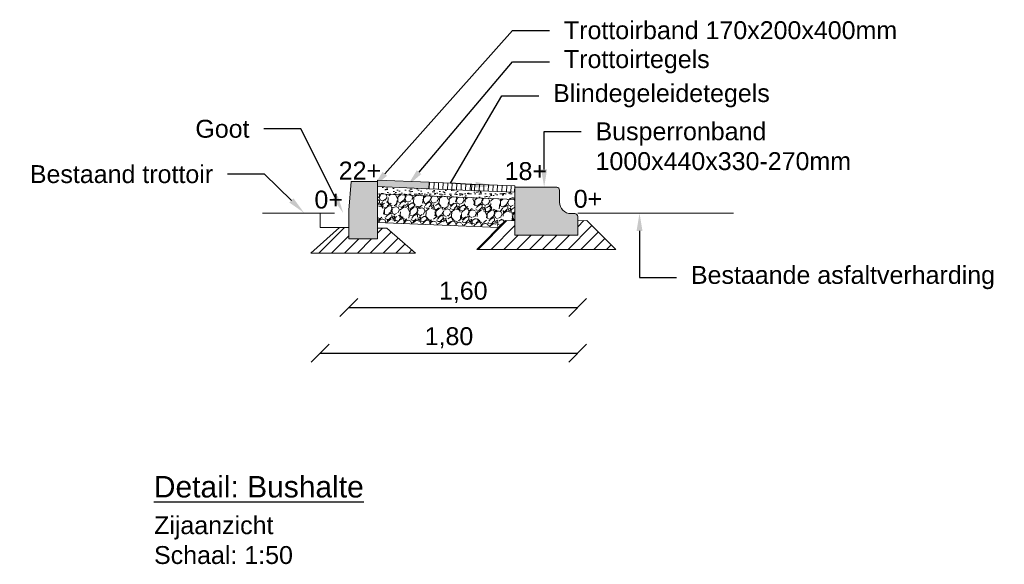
# Model space of a CAD drawing. Header units: metres. Extents: x -1 to 197910, y -70 to 354116.
# Tile 16 of 65: x 45.16 to 52.05, y 33.22 to 37.02. Entities that reach past the tile are written whole.
import ezdxf
from ezdxf import colors
from ezdxf.entities.mleader import LeaderData, LeaderLine
from ezdxf.math import Vec2, Vec3

# ---------------------------------------------------------------- set-up
doc = ezdxf.new("R2010")
doc.units = ezdxf.units.M
doc.header["$PDMODE"] = 1
doc.linetypes.add('DASHED2', pattern=[0.375, 0.25, -0.125])
for name, color, linetype, lineweight in [('N-WE-AL-DETAIL-G', 7, 'Continuous', 9), ('X-XX-AL-AANKLEDING-M', 7, 'Continuous', 18), ('X-XX-AL-AANKLEDING-T25', 7, 'Continuous', 25), ('X-XX-AL-AANKLEDING-T30', 7, 'Continuous', 30)]:
    doc.layers.add(name, color=color, linetype=linetype, lineweight=lineweight)
doc.styles.add('NLCS_ISO', font='arial.ttf')
doc.styles.get("Standard").update_dxf_attribs({"font": 'arial.ttf'})
doc.dimstyles.new('NLCS_1-50', dxfattribs={"dimscale": 0.05, "dimtxt": 2.5, "dimasz": 2.5, "dimexe": 1.25, "dimexo": 0.625, "dimtad": 1, "dimtxsty": 'Standard', "dimblk": 'OBLIQUE', "dimcen": 0, "dimse1": 1, "dimse2": 1, "dimadec": 0, "dimazin": 0, "dimtfac": 1, "dimtmove": 0, "dimatfit": 3, "dimfxl": 1, "dimarcsym": 0})

# ---------------------------------------------------------------- blocks, each defined once
blk = doc.blocks.new('_Oblique')
at = {"color": 0, "linetype": 'ByBlock', "lineweight": -2}
blk.add_line((-0.5, -0.5), (0.5, 0.5), dxfattribs=at)
blk = doc.blocks.new('*D133')
at = {"layer": 'Defpoints', "color": 0, "transparency": 16777216}
for p in [(47.26438292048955, 35.56874562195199), (49.06438292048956, 35.57974562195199), (49.06438292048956, 34.69060161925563)]:
    blk.add_point(p, dxfattribs=at)
at = {"layer": 'X-XX-AL-AANKLEDING-M', "color": 0, "lineweight": -2, "transparency": 16777216}
blk.add_line((47.26438292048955, 34.69060161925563), (49.06438292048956, 34.69060161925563), dxfattribs=at)
at = {"layer": 'X-XX-AL-AANKLEDING-M', "color": 0, "lineweight": -2, "transparency": 16777216, "xscale": 0.125, "yscale": 0.125, "zscale": 0.125, "rotation": 180}
blk.add_blockref('_Oblique', (47.26438292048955, 34.69060161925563), dxfattribs=at)
at = {"layer": 'X-XX-AL-AANKLEDING-M', "color": 0, "lineweight": -2, "transparency": 16777216, "xscale": 0.125, "yscale": 0.125, "zscale": 0.125}
blk.add_blockref('_Oblique', (49.06438292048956, 34.69060161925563), dxfattribs=at)
at = {"layer": 'X-XX-AL-AANKLEDING-M', "color": 0, "transparency": 16777216, "insert": (48.16438292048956, 34.79697099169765), "char_height": 0.125, "attachment_point": 5}
blk.add_mtext('1,80', dxfattribs=at)
blk = doc.blocks.new('*D134')
at = {"layer": 'Defpoints', "color": 0, "transparency": 16777216}
for p in [(47.46438292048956, 35.56874562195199), (49.06438292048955, 35.56474562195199), (49.06438292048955, 35.00826545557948)]:
    blk.add_point(p, dxfattribs=at)
at = {"layer": 'X-XX-AL-AANKLEDING-M', "color": 0, "lineweight": -2, "transparency": 16777216}
blk.add_line((47.46438292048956, 35.00826545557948), (49.06438292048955, 35.00826545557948), dxfattribs=at)
at = {"layer": 'X-XX-AL-AANKLEDING-M', "color": 0, "lineweight": -2, "transparency": 16777216, "xscale": 0.125, "yscale": 0.125, "zscale": 0.125, "rotation": 180}
blk.add_blockref('_Oblique', (47.46438292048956, 35.00826545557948), dxfattribs=at)
at = {"layer": 'X-XX-AL-AANKLEDING-M', "color": 0, "lineweight": -2, "transparency": 16777216, "xscale": 0.125, "yscale": 0.125, "zscale": 0.125}
blk.add_blockref('_Oblique', (49.06438292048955, 35.00826545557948), dxfattribs=at)
at = {"layer": 'X-XX-AL-AANKLEDING-M', "color": 0, "transparency": 16777216, "insert": (48.26438292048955, 35.11463482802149), "char_height": 0.125, "attachment_point": 5}
blk.add_mtext('1,60', dxfattribs=at)

msp = doc.modelspace()

# ---------------------------------------------------------------- hatches: boundary and pattern name
at = {"layer": 'N-WE-AL-DETAIL-G'}
h = msp.add_hatch(color=253, dxfattribs=at)
h.dxf.hatch_style = 1
h.paths.add_polyline_path([(47.66438292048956, 35.88874562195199), (47.48138292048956, 35.88874562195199), (47.46438292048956, 35.68874562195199), (47.46438292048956, 35.48874562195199), (47.66438292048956, 35.48874562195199)])
h = msp.add_hatch(color=253, dxfattribs=at)
h.dxf.hatch_style = 1
h.paths.add_polyline_path([(47.66438292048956, 35.89871094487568), (47.66438292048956, 35.85374995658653), (48.02302970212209, 35.83876296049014), (48.02490307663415, 35.8837239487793)])
h = msp.add_hatch(dxfattribs=at)
h.set_pattern_fill('ANSI31', color=11, scale=0.01, angle=42.61405596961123)
h.set_pattern_definition([(87.61405596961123, (1.711866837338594, 1.923574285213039), (-0.03172247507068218, 0.001321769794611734), [])])
h.paths.add_polyline_path([(48.02490307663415, 35.8837239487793), (48.02302970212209, 35.83876296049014), (48.3227696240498, 35.82627379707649), (48.32464299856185, 35.87123478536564)])
h = msp.add_hatch(dxfattribs=at)
h.set_pattern_fill('ANSI31', color=253, scale=0.01, angle=42.61405596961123)
h.set_pattern_definition([(87.61405596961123, (1.712283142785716, 1.93356561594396), (-0.03172247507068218, 0.001321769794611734), [])])
h.paths.add_polyline_path([(48.32464299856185, 35.87123478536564), (48.3227696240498, 35.82627379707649), (48.6225095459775, 35.81378463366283), (48.62438292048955, 35.85874562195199)])
h = msp.add_hatch(dxfattribs=at)
h.set_pattern_fill('AR-SAND', color=252, scale=0.001, angle=42.61405596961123)
h.set_pattern_definition([(80.11405596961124, (1.711866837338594, 1.923574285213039), (-0.03431355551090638, 0.03493412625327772), [0, -0.03860799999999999, 0, -0.04317999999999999, 0, -0.04127499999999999]), (50.11405596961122, (1.711866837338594, 1.923574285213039), (-0.01545129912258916, 0.0831886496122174), [0, -0.020828, 0, -0.034798, 0, -0.013335]), (10.11405596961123, (1.688874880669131, 1.902421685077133), (0.05811427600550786, 0.05366042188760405), [0, -0.0127, 0, -0.04572, 0, -0.05969]), (0.1140559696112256, (1.688874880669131, 1.902421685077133), (0.04109891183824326, 0.06810314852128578), [0, -0.00635, 0, -0.029972, 0, -0.03429])])
h.paths.add_polyline_path([(48.02302970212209, 35.83876296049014), (47.66438292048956, 35.8537065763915), (47.66438292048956, 35.80366319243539), (48.62438292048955, 35.76366319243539), (48.6225095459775, 35.81378463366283), (48.3227696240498, 35.82627379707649)])
h = msp.add_hatch(dxfattribs=at)
h.set_pattern_fill('GRAVEL', color=252, scale=0.005, angle=42.61405596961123)
h.set_pattern_definition([(270.6268434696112, (1.693174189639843, 2.078947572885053), (0.02616970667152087, -1.529058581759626), [0.017086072, -1.69152418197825]), (227.5837969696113, (1.693361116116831, 2.061862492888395), (1.035572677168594, 1.125297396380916), [0.02932023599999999, -2.902702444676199]), (175.1245030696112, (1.673584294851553, 2.040216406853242), (1.880480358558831, -0.1682338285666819), [0.020674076, -2.046736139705]), (309.8877449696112, (1.658630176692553, 1.983315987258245), (-1.626260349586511, 1.955250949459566), [0.026700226, -2.6433218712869]), (335.4477101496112, (1.675752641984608, 1.962828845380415), (-1.499150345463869, 0.6916279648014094), [0.026181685, -2.5919903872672]), (39.8877449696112, (1.699567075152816, 1.951949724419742), (-1.955250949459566, -1.626260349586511), [0.026700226, -2.6433218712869]), (80.30829643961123, (1.720054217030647, 1.969072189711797), (-0.3551603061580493, -2.052452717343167), [0.03530968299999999, -3.495655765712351]), (114.8693843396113, (1.725998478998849, 2.003877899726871), (-1.237453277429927, 2.658094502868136), [0.033335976, -3.30026283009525]), (164.0436215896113, (1.711978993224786, 2.034122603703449), (-1.865526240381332, 0.5271326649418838), [0.02679064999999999, -2.6522772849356]), (217.8504142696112, (1.686220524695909, 2.041487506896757), (1.11408180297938, 0.8523847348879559), [0.030585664, -1.4986968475]), (265.0114937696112, (1.662069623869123, 2.022720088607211), (-0.1757108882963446, -2.059929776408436), [0.03955389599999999, -3.915838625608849]), (181.4281307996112, (1.75201864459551, 2.067507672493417), (-1.170159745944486, -0.04112382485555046), [0.013500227, -1.3365282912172]), (214.0832903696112, (1.738522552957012, 2.06717120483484), (1.386994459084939, 0.9308938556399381), [0.025684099, -2.542731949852]), (267.6140559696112, (1.717250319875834, 2.052777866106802), (0.08598617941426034, -0.09346323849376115), [0.017960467, -0.1616446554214]), (245.8126464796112, (1.700389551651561, 2.057974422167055), (0.2953438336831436, 0.6168573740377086), [0.009672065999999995, -0.9575311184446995]), (334.4154654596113, (1.696426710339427, 2.049151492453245), (-0.35142177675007, 0.1944035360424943), [0.013678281, -0.6702376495]), (73.57781249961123, (1.708763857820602, 2.043244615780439), (0.1084173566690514, 0.4448850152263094), [0.022215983, -0.7183149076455]), (204.1791071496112, (1.715044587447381, 2.064554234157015), (0.2729126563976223, 0.07850912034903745), [0.016064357, -0.3855449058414]), (59.00359630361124, (1.642218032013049, 1.999279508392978), (0.6766738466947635, 1.140251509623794), [0.0225044, -2.22794133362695]), (112.9602319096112, (1.653807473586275, 2.018570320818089), (0.5719950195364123, -1.372040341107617), [0.01887994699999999, -1.869110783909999]), (335.8126464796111, (1.697847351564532, 2.083246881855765), (-0.6168573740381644, 0.2953438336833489), [0.01934400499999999, -0.9478591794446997]), (26.22451563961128, (1.715493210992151, 2.075321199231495), (-1.192590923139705, -0.5794720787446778), [0.0225044, -2.227941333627]), (22.05801074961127, (1.695529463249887, 1.941332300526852), (-0.639288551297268, -0.2430044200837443), [0.02170176, -1.0633867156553]), (337.3891965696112, (1.715642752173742, 1.949482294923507), (-1.413164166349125, 0.5981647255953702), [0.018183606, -1.800179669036]), (109.4154654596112, (1.784768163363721, 1.990643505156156), (-0.2430044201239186, 0.6392885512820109), [0.019344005, -0.9478591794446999]), (59.96808060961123, (1.778337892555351, 2.008887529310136), (-0.8710773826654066, -1.491673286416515), [0.02128913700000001, -2.10761879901]), (112.0580107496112, (1.738971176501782, 1.948510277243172), (0.2430044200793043, -0.6392885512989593), [0.01085088, -1.0742375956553]), (143.9239884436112, (1.779160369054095, 1.9854843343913), (-0.4374079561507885, 0.287866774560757), [0.00647573, -0.6410997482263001]), (208.5778125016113, (1.773926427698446, 1.989297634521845), (0.3663758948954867, 0.1644952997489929), [0.026181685, -0.4974527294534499]), (228.6230619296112, (1.750934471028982, 1.976773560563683), (0.8486462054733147, 0.953325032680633), [0.02426335, -2.40206824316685]), (346.3041234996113, (1.716502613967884, 2.034832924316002), (-0.2654355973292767, 0.1009402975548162), [0.018316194, -0.439588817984]), (35.77128255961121, (1.734298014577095, 2.030496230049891), (1.760847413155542, 1.27483857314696), [0.031977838, -3.16580045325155]), (103.5594518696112, (1.76024340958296, 2.049188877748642), (0.2280503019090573, -0.9981873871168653), [0.013075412, -1.2944696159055]), (132.6140559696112, (1.757177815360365, 2.061899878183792), (-0.1794494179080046, 0.00747705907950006), [0.00762, -0.11938]), (162.8704931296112, (1.74648562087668, 1.97785773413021), (0.9757562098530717, -0.3102979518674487), [0.01764334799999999, -1.74669703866]), (90.62684346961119, (1.729624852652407, 1.983054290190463), (-0.0261697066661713, 1.529058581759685), [0.034172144, -1.67443810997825]), (42.61405596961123, (1.729250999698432, 2.017224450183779), (0.00747705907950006, 0.1794494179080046), [0.03302, -0.09398]), (7.918902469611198, (1.753551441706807, 2.039580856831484), (1.536535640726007, 0.2056191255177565), [0.020080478, -1.987965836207]), (296.6686600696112, (1.773440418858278, 2.0423473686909), (0.2504814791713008, -0.4598391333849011), [0.018491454, -0.9060825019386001]), (250.2600313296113, (1.781739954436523, 2.025823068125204), (-0.9159397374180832, -2.568369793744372), [0.030107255, -2.9806232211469]), (218.0401347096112, (1.771571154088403, 1.997485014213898), (-1.301008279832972, -1.024357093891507), [0.03185147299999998, -3.153292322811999])])
h.paths.add_polyline_path([(48.62438292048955, 35.76382798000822), (47.66438292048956, 35.80366319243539), (47.66438292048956, 35.60348965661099), (48.51162674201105, 35.56818783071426), (48.55944810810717, 35.61600919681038), (48.62438292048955, 35.61474562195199)])
h = msp.add_hatch(color=253, dxfattribs=at)
h.dxf.hatch_style = 1
h.paths.add_polyline_path([(49.06438292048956, 35.64474562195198, 0.4142135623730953), (49.04438292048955, 35.66474562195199), (49.01738292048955, 35.66474562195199, -0.4142135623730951), (48.93738292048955, 35.74474562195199), (48.93738292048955, 35.82874562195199, 0.4142135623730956), (48.91738292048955, 35.84874562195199), (48.62438292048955, 35.84874562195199), (48.62438292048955, 35.81374562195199), (48.62438292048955, 35.51474562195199), (49.06438292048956, 35.51474562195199)])
h = msp.add_hatch(dxfattribs=at)
h.set_pattern_fill('ANSI31', color=252, scale=0.02)
h.set_pattern_definition([(45, (3.165276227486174, 0), (-0.04490128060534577, 0.04490128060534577), [])])
h.paths.add_polyline_path([(49.33058130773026, 35.41474562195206), (49.12931773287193, 35.61600919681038), (49.06438292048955, 35.61474562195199), (49.06438292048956, 35.51474562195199), (48.62438292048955, 35.51474562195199), (48.62438292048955, 35.61474562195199), (48.55944810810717, 35.61600919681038), (48.35818453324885, 35.41474562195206)])
h = msp.add_hatch(dxfattribs=at)
h.set_pattern_fill('ANSI31', color=252, scale=0.02)
h.set_pattern_definition([(45, (3.105276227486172, 0.03999999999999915), (-0.04490128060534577, 0.04490128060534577), [])])
h.paths.add_polyline_path([(47.93058130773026, 35.38874562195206), (47.72931773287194, 35.56374562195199), (47.66438292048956, 35.56374562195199), (47.66438292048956, 35.48874562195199), (47.46438292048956, 35.48874562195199), (47.46438292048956, 35.56874562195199), (47.39944810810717, 35.56874562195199), (47.19818453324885, 35.38874562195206)])

# ---------------------------------------------------------------- linework, layer by layer
for points in [[(47.66438292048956, 35.48874562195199), (47.66438292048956, 35.88874562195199), (47.48138292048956, 35.88874562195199), (47.46438292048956, 35.68874562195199), (47.46438292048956, 35.48874562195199)], [(48.32464299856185, 35.87123478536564), (48.02490307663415, 35.8837239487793), (48.02302970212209, 35.83876296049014), (48.3227696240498, 35.82627379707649)], [(48.62438292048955, 35.85874562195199), (48.32464299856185, 35.87123478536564), (48.3227696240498, 35.82627379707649), (48.6225095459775, 35.81378463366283)], [(49.06438292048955, 35.61474562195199), (49.12931773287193, 35.61600919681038), (49.33058130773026, 35.41474562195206), (48.35818453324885, 35.41474562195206), (48.55944810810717, 35.61600919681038), (48.62438292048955, 35.61474562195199), (48.62438292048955, 35.51474562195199), (49.06438292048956, 35.51474562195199)], [(47.46438292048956, 35.56874562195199), (47.39944810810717, 35.56874562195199), (47.19818453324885, 35.38874562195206), (47.93058130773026, 35.38874562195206), (47.72931773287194, 35.56374562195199), (47.66438292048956, 35.56374562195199), (47.66438292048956, 35.48874562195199), (47.46438292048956, 35.48874562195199)]]:
    msp.add_lwpolyline(points, close=True, dxfattribs=at)
for points in [[(47.66438292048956, 35.8537065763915), (48.02302970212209, 35.83876296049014), (48.02490307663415, 35.8837239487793), (47.66438292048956, 35.89874562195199), (47.66438292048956, 35.87873694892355)], [(47.66438292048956, 35.80366319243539), (48.62438292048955, 35.76366319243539)], [(47.26438292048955, 35.66874562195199), (46.86057726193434, 35.66874562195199)], [(47.46438292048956, 35.56874562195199), (47.26438292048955, 35.56874562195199), (47.26438292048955, 35.66874562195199)], [(47.66438292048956, 35.60348965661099), (48.51162674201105, 35.56818783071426)]]:
    msp.add_lwpolyline(points, dxfattribs=at)
msp.add_lwpolyline([(48.62438292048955, 35.84874562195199), (48.62438292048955, 35.51474562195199), (49.06438292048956, 35.51474562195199), (49.06438292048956, 35.64474562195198, 0.4142135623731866), (49.04438292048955, 35.66474562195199), (49.01738292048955, 35.66474562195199, -0.414213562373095), (48.93738292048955, 35.74474562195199), (48.93738292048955, 35.82874562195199, 0.4142135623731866), (48.91738292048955, 35.84874562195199)], format="xyb", close=True, dxfattribs=at)
at = {"layer": 'N-WE-AL-DETAIL-G', "linetype": 'DASHED2', "ltscale": 0.1}
msp.add_lwpolyline([(47.26438292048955, 35.66874562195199), (47.46608292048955, 35.66874562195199)], dxfattribs=at)
at = {"layer": 'N-WE-AL-DETAIL-G', "color": 252}
msp.add_lwpolyline([(49.06438292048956, 35.66874562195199), (50.15339091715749, 35.66874562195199)], dxfattribs=at)

# ---------------------------------------------------------------- texts
at = {"layer": 'X-XX-AL-AANKLEDING-T25', "char_height": 0.125, "attachment_point": 3, "style": 'NLCS_ISO'}
for s, insert in [('22+', (47.69007709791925, 36.02796466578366)), ('18+', (48.84979339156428, 36.02434516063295)), ('0+', (47.42304367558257, 35.82520209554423)), ('0+', (49.23547166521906, 35.83091247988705))]:
    msp.add_mtext(s, dxfattribs=dict(at, insert=insert))
at = {"layer": 'X-XX-AL-AANKLEDING-T25', "insert": (46.10283350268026, 33.55091187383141), "char_height": 0.125, "width": 0.9756932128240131, "attachment_point": 1, "style": 'NLCS_ISO'}
msp.add_mtext('Zijaanzicht\\PSchaal: 1:50', dxfattribs=at)
at = {"layer": 'X-XX-AL-AANKLEDING-T30', "style": 'NLCS_ISO'}
msp.add_text('%%UDetail: Bushalte', height=0.15, dxfattribs=at).set_placement((46.10152637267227, 33.68213976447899))

# ---------------------------------------------------------------- dimensions: what is measured, and where the dimension line sits
at = {"layer": 'X-XX-AL-AANKLEDING-M'}
for base, p1, p2, picture, middle in [((49.06438292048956, 34.69060161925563), (47.26438292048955, 35.56874562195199), (49.06438292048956, 35.57974562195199), '*D133', (48.16438292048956, 34.79697099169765)), ((49.06438292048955, 35.00826545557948), (47.46438292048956, 35.56874562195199), (49.06438292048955, 35.56474562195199), '*D134', (48.26438292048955, 35.11463482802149))]:
    dim = msp.add_linear_dim(base=base, p1=p1, p2=p2, dimstyle='NLCS_1-50', override={"dimzin": 0}, dxfattribs=at)
    dim.commit()
    dim.dimension.update_dxf_attribs({"geometry": picture, "text_midpoint": middle})

# ---------------------------------------------------------------- leaders
at = {"layer": 'X-XX-AL-AANKLEDING-T25'}
ml = msp.add_multileader_mtext('Standard', dxfattribs=at)
ml.set_content('Trottoirband 170x200x400mm', color=256, style='NLCS_ISO')
ml.set_leader_properties()
ml.build(insert=Vec2(0, 0))
ml.multileader.update_dxf_attribs({"arrow_head_size": 0.125})
ctx = ml.context
ctx.base_point, ctx.char_height, ctx.arrow_head_size, ctx.landing_gap_size, ctx.plane_origin = Vec3(48.86811033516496, 36.94475389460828), 0.125, 0.125, 0.1, Vec3(48.13905998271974, 36.35197870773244)
notes = []
notes.append((ctx, [(1, (1, 1, 0), (48.60880330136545, 36.94475389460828), (1, 0), 0.2593070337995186, [(0, [(47.63288292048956, 35.84874562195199)], 0, [])])]))
ctx.mtext.insert, ctx.mtext.flow_direction = Vec3(48.96811033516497, 37.00831971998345), 5
ml = msp.add_multileader_mtext('Standard', dxfattribs=at)
ml.set_content('Trottoirtegels', color=256, style='NLCS_ISO')
ml.set_leader_properties()
ml.build(insert=Vec2(0, 0))
ml.multileader.update_dxf_attribs({"arrow_head_size": 0.125})
ctx = ml.context
ctx.base_point, ctx.char_height, ctx.arrow_head_size, ctx.landing_gap_size, ctx.plane_origin = Vec3(48.86811033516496, 36.72561862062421), 0.125, 0.125, 0.1, Vec3(48.13905998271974, 36.17101558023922)
notes.append((ctx, [(1, (1, 1, 0), (48.60880330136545, 36.72561862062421), (1, 0), 0.2593070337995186, [(0, [(47.87438292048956, 35.85874562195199)], 0, [])])]))
ctx.mtext.insert, ctx.mtext.flow_direction = Vec3(48.96811033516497, 36.80649345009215), 5
ml = msp.add_multileader_mtext('Standard', dxfattribs=at)
ml.set_content('Blindegeleidetegels', color=256, style='NLCS_ISO')
ml.set_leader_properties()
ml.build(insert=Vec2(0, 0))
ml.multileader.update_dxf_attribs({"arrow_head_size": 0.125})
ctx = ml.context
ctx.base_point, ctx.char_height, ctx.arrow_head_size, ctx.landing_gap_size, ctx.plane_origin = Vec3(48.79262354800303, 36.48814112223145), 0.125, 0.125, 0.1, Vec3(47.80570432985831, 36.09413786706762)
notes.append((ctx, [(1, (1, 1, 0), (48.53331651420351, 36.48814112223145), (1, 0), 0.2593070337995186, [(1, [(48.47438292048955, 35.85874562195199), (48.174773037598, 35.87747936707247)], 0, [])])]))
ctx.mtext.insert, ctx.mtext.flow_direction = Vec3(48.89262354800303, 36.56901595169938), 5
ml = msp.add_multileader_mtext('Standard', dxfattribs=at)
ml.set_content('Goot', color=256, style='NLCS_ISO')
ml.set_leader_properties()
ml.build(insert=Vec2(0, 0))
ml.multileader.update_dxf_attribs({"arrow_head_size": 0.125})
ctx = ml.context
ctx.base_point, ctx.char_height, ctx.arrow_head_size, ctx.landing_gap_size, ctx.plane_origin = Vec3(46.30207472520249, 36.25640111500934), 0.125, 0.125, 0.1, Vec3(48.13905998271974, 36.58033597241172)
ctx.text_align_type = 2
notes.append((ctx, [(0, (1, 1, 0), (47.12938994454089, 36.25640111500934), (-1, 0), 0.2593070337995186, [(0, [(47.42523292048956, 35.66874562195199)], 0, [])])]))
ctx.mtext.insert, ctx.mtext.alignment, ctx.mtext.flow_direction = Vec3(46.77008291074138, 36.31996694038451), 3, 5
ml = msp.add_multileader_mtext('Standard', dxfattribs=at)
ml.set_content('Busperronband\\P1000x440x330-270mm', color=256, style='NLCS_ISO')
ml.set_leader_properties()
ml.build(insert=Vec2(0, 0))
ml.multileader.update_dxf_attribs({"arrow_head_size": 0.125})
ctx = ml.context
ctx.base_point, ctx.char_height, ctx.arrow_head_size, ctx.landing_gap_size, ctx.plane_origin = Vec3(49.08908818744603, 36.2386039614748), 0.125, 0.125, 0.1, Vec3(48.13905998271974, 35.64582877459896)
notes.append((ctx, [(1, (1, 1, 0), (48.82978115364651, 36.2386039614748), (1, 0), 0.2593070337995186, [(0, [(48.82978115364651, 35.84874562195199)], 0, [])])]))
ctx.mtext.insert, ctx.mtext.flow_direction = Vec3(49.18908818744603, 36.30221241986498), 5
ml = msp.add_multileader_mtext('Standard', dxfattribs=at)
ml.set_content('Bestaand trottoir', color=256, style='NLCS_ISO')
ml.set_leader_properties()
ml.build(insert=Vec2(0, 0))
ml.multileader.update_dxf_attribs({"arrow_head_size": 0.125})
ctx = ml.context
ctx.base_point, ctx.char_height, ctx.arrow_head_size, ctx.landing_gap_size, ctx.plane_origin = Vec3(45.14493114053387, 35.93968396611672), 0.125, 0.125, 0.1, Vec3(47.94498324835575, 36.37352062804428)
ctx.text_align_type = 2
notes.append((ctx, [(0, (1, 1, 0), (46.87512835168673, 35.93968396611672), (-1, 0), 0.2593070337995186, [(0, [(47.15243830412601, 35.66940470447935)], 0, [])])]))
ctx.mtext.insert, ctx.mtext.alignment, ctx.mtext.flow_direction = Vec3(46.51582131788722, 36.00320715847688), 3, 5
ml = msp.add_multileader_mtext('Standard', dxfattribs=at)
ml.set_content('Bestaande asfaltverharding', color=256, style='NLCS_ISO')
ml.set_leader_properties()
ml.build(insert=Vec2(0, 0))
ml.multileader.update_dxf_attribs({"arrow_head_size": 0.125})
ctx = ml.context
ctx.base_point, ctx.char_height, ctx.arrow_head_size, ctx.landing_gap_size, ctx.plane_origin = Vec3(49.75580631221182, 35.21816575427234), 0.125, 0.125, 0.1, Vec3(48.80577810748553, 34.6253905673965)
notes.append((ctx, [(1, (1, 1, 0), (49.49649927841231, 35.21816575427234), (1, 0), 0.2593070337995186, [(0, [(49.49649927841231, 35.66874562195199)], 0, [])])]))
ctx.mtext.insert, ctx.mtext.flow_direction = Vec3(49.85580631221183, 35.29904058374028), 5
for ctx, leaders in notes:
    for number, flags, end, landing, length, lines in leaders:
        leader = LeaderData()
        leader.index, (leader.has_last_leader_line, leader.has_dogleg_vector, leader.attachment_direction) = number, flags
        leader.last_leader_point, leader.dogleg_vector, leader.dogleg_length = Vec3(end), Vec3(landing), length
        for number, points, colour, breaks in lines:
            line = LeaderLine()
            line.index, line.vertices, line.color, line.breaks = number, Vec3.list(points), colors.encode_raw_color(colour), breaks
            leader.lines.append(line)
        ctx.leaders.append(leader)

doc.saveas('drawing.dxf')
